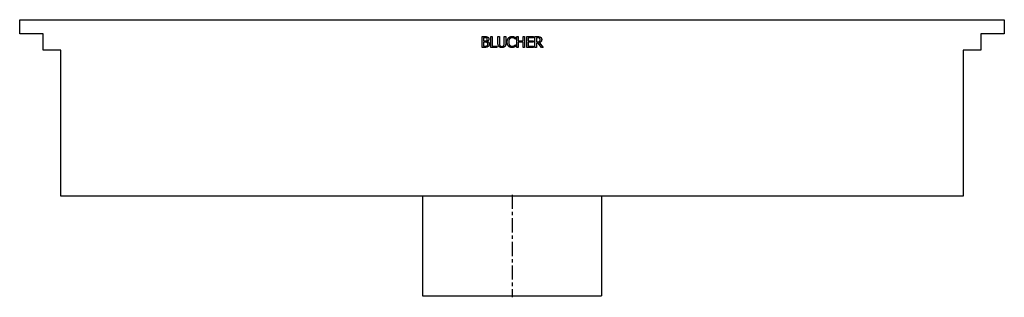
# Model space of a CAD drawing. Extents: x -16.5 to 16.5, y 0 to 9.3.
import ezdxf

# ---------------------------------------------------------------- set-up
doc = ezdxf.new("R2010")
doc.units = 0
doc.header["$MEASUREMENT"] = 0
doc.linetypes.add('CHAIN', pattern=[0.7087, 0.4724, -0.0591, 0.1181, -0.0591])
doc.layers.get('0').update_dxf_attribs({"linetype": 'CONTINUOUS'})

msp = doc.modelspace()

# ---------------------------------------------------------------- linework, layer by layer
for p, q in [((-16.476, 9.252), (16.476, 9.252)), ((-16.476, 8.78), (-16.476, 9.252)), ((16.476, 9.252), (16.476, 8.78)), ((-15.689, 8.78), (-16.476, 8.78)), ((-15.689, 8.228), (-15.689, 8.78)), ((-1.003, 8.325), (-1.003, 8.685)), ((-1.003, 8.685), (-0.908, 8.685)), ((-0.955, 8.644), (-0.955, 8.539)), ((-0.909, 8.644), (-0.955, 8.644)), ((-0.711, 8.325), (-0.711, 8.685)), ((-0.711, 8.685), (-0.664, 8.685)), ((-0.664, 8.685), (-0.664, 8.367)), ((-0.47, 8.46), (-0.47, 8.685)), ((-0.47, 8.685), (-0.422, 8.685)), ((-0.422, 8.685), (-0.422, 8.46)), ((-0.257, 8.685), (-0.209, 8.685)), ((-0.257, 8.459), (-0.257, 8.685)), ((-0.209, 8.685), (-0.209, 8.46)), ((0.112, 8.603), (0.108, 8.603)), ((0.112, 8.661), (0.112, 8.603)), ((0.157, 8.685), (0.205, 8.685)), ((0.157, 8.325), (0.157, 8.685)), ((0.205, 8.685), (0.205, 8.544)), ((0.37, 8.544), (0.37, 8.685)), ((0.37, 8.685), (0.418, 8.685)), ((0.418, 8.685), (0.418, 8.325)), ((0.491, 8.685), (0.716, 8.685)), ((0.491, 8.325), (0.491, 8.685)), ((0.539, 8.642), (0.539, 8.544)), ((0.716, 8.642), (0.539, 8.642)), ((0.716, 8.685), (0.716, 8.642)), ((0.769, 8.325), (0.769, 8.685)), ((0.769, 8.685), (0.862, 8.685)), ((0.864, 8.643), (0.817, 8.643)), ((0.817, 8.643), (0.817, 8.508)), ((15.689, 8.78), (15.689, 8.228)), ((16.476, 8.78), (15.689, 8.78)), ((-0.9, 8.325), (-1.003, 8.325)), ((-0.955, 8.539), (-0.901, 8.539)), ((-0.955, 8.499), (-0.955, 8.366)), ((-0.901, 8.499), (-0.955, 8.499)), ((-0.955, 8.366), (-0.916, 8.366)), ((-0.826, 8.527), (-0.826, 8.525)), ((-0.503, 8.325), (-0.711, 8.325)), ((-0.664, 8.367), (-0.503, 8.367)), ((-0.503, 8.367), (-0.503, 8.325)), ((0.109, 8.406), (0.112, 8.406)), ((0.112, 8.406), (0.112, 8.349)), ((0.205, 8.325), (0.157, 8.325)), ((0.205, 8.544), (0.37, 8.544)), ((0.205, 8.501), (0.205, 8.325)), ((0.37, 8.501), (0.205, 8.501)), ((0.37, 8.325), (0.37, 8.501)), ((0.418, 8.325), (0.37, 8.325)), ((0.716, 8.325), (0.491, 8.325)), ((0.539, 8.544), (0.704, 8.544)), ((0.704, 8.501), (0.539, 8.501)), ((0.539, 8.501), (0.539, 8.367)), ((0.539, 8.367), (0.716, 8.367)), ((0.704, 8.544), (0.704, 8.501)), ((0.716, 8.367), (0.716, 8.325)), ((0.817, 8.325), (0.769, 8.325)), ((0.817, 8.508), (0.859, 8.508)), ((0.817, 8.468), (0.817, 8.325)), ((0.872, 8.468), (0.817, 8.468)), ((0.985, 8.325), (0.872, 8.468)), ((0.919, 8.481), (1.047, 8.325)), ((1.047, 8.325), (0.985, 8.325)), ((-15.098, 8.228), (-15.689, 8.228)), ((-15.098, 3.346), (-15.098, 8.228)), ((15.098, 8.228), (15.098, 3.346)), ((15.689, 8.228), (15.098, 8.228)), ((15.098, 3.346), (-15.098, 3.346)), ((-3, 3.346), (-3, 0)), ((3, 3.346), (3, 0)), ((-3, 0), (3, 0))]:
    msp.add_line(p, q)
at = {"linetype": 'CHAIN'}
msp.add_line((0, 3.391), (0, -0.045), dxfattribs=at)
for points in [[(-0.844, 8.635), (-0.856, 8.641), (-0.884, 8.644), (-0.909, 8.644)], [(-0.908, 8.685), (-0.869, 8.685), (-0.831, 8.68), (-0.813, 8.67)], [(-0.846, 8.551), (-0.835, 8.558), (-0.826, 8.58), (-0.826, 8.597)], [(-0.826, 8.597), (-0.826, 8.61), (-0.835, 8.629), (-0.844, 8.635)], [(-0.776, 8.604), (-0.776, 8.578), (-0.803, 8.538), (-0.826, 8.527)], [(-0.813, 8.67), (-0.794, 8.66), (-0.776, 8.626), (-0.776, 8.604)], [(-0.161, 8.504), (-0.161, 8.55), (-0.138, 8.617), (-0.116, 8.642)], [(-0.116, 8.642), (-0.094, 8.666), (-0.035, 8.691), (0.001, 8.691)], [(-0.079, 8.613), (-0.094, 8.595), (-0.111, 8.539), (-0.111, 8.504)], [(0.001, 8.65), (-0.022, 8.65), (-0.063, 8.631), (-0.079, 8.613)], [(0.001, 8.691), (0.019, 8.691), (0.051, 8.686), (0.064, 8.682)], [(0.068, 8.633), (0.054, 8.641), (0.022, 8.65), (0.001, 8.65)], [(0.064, 8.682), (0.076, 8.678), (0.1, 8.667), (0.112, 8.661)], [(0.108, 8.603), (0.102, 8.609), (0.082, 8.625), (0.068, 8.633)], [(0.862, 8.685), (0.893, 8.685), (0.934, 8.678), (0.953, 8.666)], [(0.921, 8.631), (0.911, 8.638), (0.884, 8.643), (0.864, 8.643)], [(0.994, 8.587), (0.994, 8.548), (0.954, 8.494), (0.919, 8.481)], [(0.944, 8.583), (0.944, 8.599), (0.933, 8.623), (0.921, 8.631)], [(0.924, 8.527), (0.934, 8.537), (0.944, 8.565), (0.944, 8.583)], [(0.953, 8.666), (0.972, 8.654), (0.994, 8.615), (0.994, 8.587)], [(-0.916, 8.366), (-0.885, 8.366), (-0.849, 8.371), (-0.835, 8.381)], [(-0.901, 8.539), (-0.879, 8.539), (-0.857, 8.543), (-0.846, 8.551)], [(-0.838, 8.489), (-0.849, 8.495), (-0.876, 8.499), (-0.901, 8.499)], [(-0.796, 8.354), (-0.817, 8.338), (-0.863, 8.325), (-0.9, 8.325)], [(-0.809, 8.433), (-0.809, 8.454), (-0.821, 8.48), (-0.838, 8.489)], [(-0.835, 8.381), (-0.821, 8.39), (-0.809, 8.414), (-0.809, 8.433)], [(-0.826, 8.525), (-0.794, 8.516), (-0.759, 8.47), (-0.759, 8.435)], [(-0.759, 8.435), (-0.759, 8.408), (-0.779, 8.367), (-0.796, 8.354)], [(-0.435, 8.35), (-0.454, 8.369), (-0.47, 8.422), (-0.47, 8.46)], [(-0.339, 8.317), (-0.371, 8.317), (-0.418, 8.334), (-0.435, 8.35)], [(-0.422, 8.46), (-0.422, 8.435), (-0.415, 8.401), (-0.406, 8.387)], [(-0.406, 8.387), (-0.397, 8.373), (-0.363, 8.358), (-0.339, 8.358)], [(-0.339, 8.358), (-0.317, 8.358), (-0.282, 8.373), (-0.272, 8.387)], [(-0.243, 8.35), (-0.261, 8.333), (-0.306, 8.317), (-0.339, 8.317)], [(-0.272, 8.387), (-0.263, 8.401), (-0.257, 8.435), (-0.257, 8.459)], [(-0.209, 8.46), (-0.209, 8.422), (-0.224, 8.369), (-0.243, 8.35)], [(-0.116, 8.366), (-0.137, 8.389), (-0.161, 8.459), (-0.161, 8.504)], [(0, 8.318), (-0.035, 8.318), (-0.094, 8.342), (-0.116, 8.366)], [(-0.111, 8.504), (-0.111, 8.467), (-0.093, 8.414), (-0.078, 8.396)], [(-0.078, 8.396), (-0.063, 8.378), (-0.022, 8.36), (0.001, 8.36)], [(0.064, 8.329), (0.049, 8.324), (0.022, 8.318), (0, 8.318)], [(0.001, 8.36), (0.021, 8.36), (0.057, 8.37), (0.07, 8.378)], [(0.112, 8.349), (0.1, 8.344), (0.079, 8.333), (0.064, 8.329)], [(0.07, 8.378), (0.084, 8.385), (0.103, 8.401), (0.109, 8.406)], [(0.859, 8.508), (0.879, 8.508), (0.912, 8.515), (0.924, 8.527)]]:
    msp.add_open_spline(points, degree=2)

doc.saveas('drawing.dxf')
